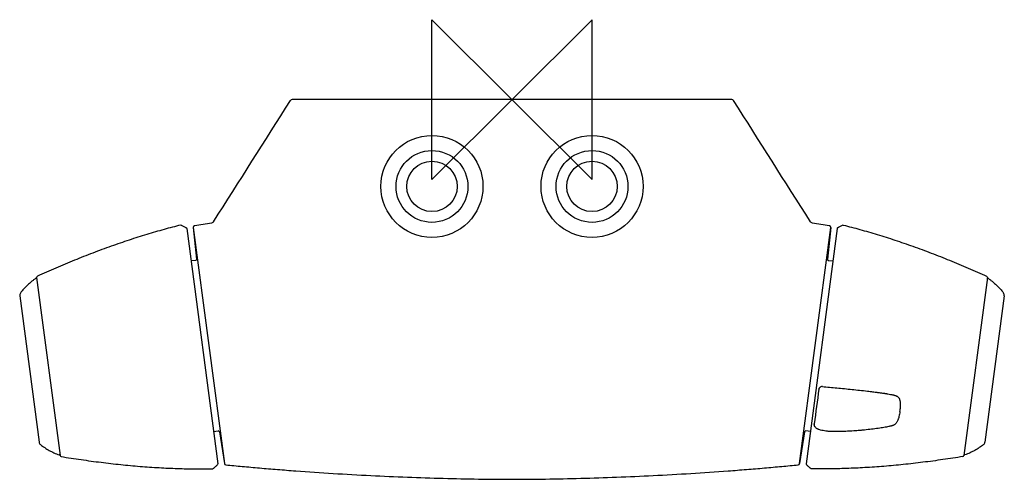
# Model space of a CAD drawing. Header units: millimetres. Extents: x -123 to 123, y -95 to 20.
import ezdxf

# ---------------------------------------------------------------- set-up
doc = ezdxf.new("R2010")
doc.units = ezdxf.units.MM
doc.header["$MEASUREMENT"] = 0
doc.layers.add('ORIGIN', color=6, linetype='Continuous')
doc.layers.add('PLANNING', color=1, linetype='Continuous')

# ---------------------------------------------------------------- blocks, each defined once
blk = doc.blocks.new('82551004_t')
at = {"layer": 'ORIGIN'}
for p, q in [((-20, 20), (20, -20)), ((-20, -20), (-20, 20)), ((20, 20), (-20, -20)), ((20, -20), (20, 20))]:
    blk.add_line(p, q, dxfattribs=at)
at = {"layer": 'PLANNING'}
for p, q in [((54.96, 0), (-54.96, 0)), ((-79.65, -31.97), (-71.88, -90.98)), ((-79.65, -31.97), (-78.82, -39.86)), ((71.88, -90.98), (79.65, -31.97)), ((79.65, -31.97), (78.82, -39.86)), ((-81.27, -32.23), (-73.52, -91.08)), ((81.27, -32.23), (73.52, -91.08)), ((-79.05, -40.19), (-80.2, -40.34)), ((-79.08, -40.19), (-80.2, -40.34)), ((79.05, -40.19), (80.2, -40.34)), ((79.08, -40.19), (80.2, -40.34)), ((-118.8, -44.45), (-112.93, -88.99)), ((118.8, -44.45), (112.93, -88.99)), ((-123, -49.07), (-118.19, -85.61)), ((123, -49.07), (118.19, -85.61)), ((75.53, -81.12), (75.54, -81.1)), ((-74.59, -82.97), (-73.47, -82.82)), ((-73.13, -83.07), (-71.88, -90.98)), ((73.13, -83.07), (71.88, -90.98)), ((74.59, -82.97), (73.47, -82.82)), ((-74.77, -92.31), (-74.77, -92.28)), ((74.77, -92.31), (74.77, -92.28))]:
    blk.add_line(p, q, dxfattribs=at)
for points in [[(-82.79, -31.36), (-82.79, -31.39)], [(82.79, -31.36), (82.79, -31.39)]]:
    blk.add_lwpolyline(points, dxfattribs=at)
for centre, radius in [((-20, -21.7), 12.75), ((20, -21.7), 12.75), ((-20, -21.7), 8.98), ((20, -21.7), 8.98), ((-20, -21.7), 6.3), ((20, -21.7), 6.3)]:
    blk.add_circle(centre, radius, dxfattribs=at)
for centre, radius, start, end in [((-54.96, -0.5), 0.5, 89.9971, 147.6398), ((54.96, -0.5), 0.5, 32.3631, 90), ((-781049.17, 494873.25), 924581.56, 327.63755384, 327.63977757), ((-485824.53, -307910.49), 575228.67, 32.35954716, 32.36312142), ((-82.78, -31.69), 0.3, 67.7532, 92.3258), ((-79.25, -31.93), 0.4, 99.3804, 186.0067), ((-16.49, -412.24), 385.85, 98.7334, 99.3709), ((16.49, -412.24), 385.85, 80.6291, 81.2666), ((79.25, -31.93), 0.4, 353.9838, 80.6291), ((82.78, -31.69), 0.3, 87.6742, 112.2468), ((-81.47, -32.26), 0.2, 7.5, 57.7366), ((81.47, -32.26), 0.2, 122.2634, 172.5), ((-118.5, -44.41), 0.3, 114.4084, 187.5), ((118.5, -44.41), 0.3, 352.5, 65.5916), ((-118.9, -44.79), 0.15, 7.5069, 124.8288), ((118.9, -44.79), 0.15, 55.1712, 172.4931), ((-122.01, -48.94), 1, 143.8953, 187.5), ((122.01, -48.94), 1, 352.5, 36.1047), ((16165.01, -2208.44), 16229.5, 172.43707, 172.468079), ((77.5, -72.6), 0.843, 85.4194, 110.1449), ((83.1, -76.16), 13.96, 352.5039, 355.236), ((76.1, -81.19), 0.571, 173.3056, 186.3722), ((-73.43, -83.12), 0.3, 9, 97.5), ((73.43, -83.12), 0.3, 82.5, 171), ((79.45, -80.81), 3.94, 186.3722, 187.1657), ((-117.2, -85.48), 0.999, 187.4894, 231.1153), ((117.2, -85.48), 0.999, 308.8847, 352.5106), ((-113.13, -88.69), 0.15, 250.1678, 6.9753), ((-112.64, -88.95), 0.3, 187.4957, 260.5959), ((-71.49, -90.91), 0.4, 188.9979, 264.2453), ((71.49, -90.91), 0.4, 275.7568, 351), ((112.64, -88.95), 0.3, 279.4041, 352.5043), ((113.13, -88.69), 0.15, 173.0247, 289.8322), ((-74.84, -91.99), 0.3, 282.6582, 307.2632), ((-73.72, -91.11), 0.2, 317.262, 7.5004), ((73.72, -91.11), 0.2, 172.4996, 222.738), ((74.84, -91.99), 0.3, 232.7368, 257.3418)]:
    blk.add_arc(centre, radius, start, end, dxfattribs=at)
for points, knots in [([(-82.79, -31.36), (-84.19, -31.71), (-87.03, -32.46), (-91.33, -33.71), (-95.74, -35.12), (-100.23, -36.66), (-104.79, -38.34), (-109.4, -40.16), (-114.02, -42.09), (-117.09, -43.44), (-118.62, -44.14)], [6.772661, 6.772661, 6.772661, 6.772661, 11.089551, 15.603252, 20.20231, 24.972912, 29.833631, 34.784081, 39.824483, 44.866121, 44.866121, 44.866121, 44.866121]), ([(-82.66, -31.41), (-82.44, -31.5), (-82.11, -31.66), (-81.74, -31.86), (-81.52, -31.99), (-81.42, -32.05), (-81.36, -32.09)], [0, 0, 0, 0, 0.722234, 1.089122, 1.272827, 1.464353, 1.464353, 1.464353, 1.464353]), ([(82.66, -31.41), (82.44, -31.5), (82.11, -31.66), (81.74, -31.86), (81.52, -31.99), (81.42, -32.05), (81.36, -32.09)], [0, 0, 0, 0, 0.722234, 1.089122, 1.272827, 1.464353, 1.464353, 1.464353, 1.464353]), ([(82.79, -31.36), (84.19, -31.71), (87.03, -32.46), (91.33, -33.71), (95.74, -35.12), (100.23, -36.66), (104.79, -38.34), (109.4, -40.16), (114.02, -42.09), (117.09, -43.44), (118.62, -44.14)], [6.772661, 6.772661, 6.772661, 6.772661, 11.089551, 15.603252, 20.20231, 24.972912, 29.833631, 34.784081, 39.824483, 44.866121, 44.866121, 44.866121, 44.866121]), ([(-78.82, -39.86), (-78.81, -39.94), (-78.84, -40.02), (-78.93, -40.14), (-79, -40.18), (-79.08, -40.19)], [7.9344537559, 7.9344537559, 7.9344537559, 7.9344537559, 7.9346841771, 7.9346841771, 7.9349145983, 7.9349145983, 7.9349145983, 7.9349145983]), ([(78.82, -39.86), (78.81, -39.94), (78.84, -40.02), (78.93, -40.14), (79, -40.18), (79.08, -40.19)], [7.9344537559, 7.9344537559, 7.9344537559, 7.9344537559, 7.9346841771, 7.9346841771, 7.9349145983, 7.9349145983, 7.9349145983, 7.9349145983]), ([(-118.99, -44.67), (-119.18, -44.8), (-119.56, -45.07), (-120.28, -45.64), (-121.11, -46.38), (-122.02, -47.33), (-122.57, -48), (-122.82, -48.35)], [0.307145, 0.307145, 0.307145, 0.307145, 1.006171, 1.701544, 3.046457, 4.357109, 5.644441, 5.644441, 5.644441, 5.644441]), ([(118.99, -44.67), (119.18, -44.8), (119.56, -45.07), (120.28, -45.64), (121.11, -46.38), (122.02, -47.33), (122.57, -48), (122.82, -48.35)], [0.307145, 0.307145, 0.307145, 0.307145, 1.006171, 1.701544, 3.046457, 4.357109, 5.644441, 5.644441, 5.644441, 5.644441]), ([(76.69, -72.39), (76.7, -72.36), (76.72, -72.3), (76.77, -72.17), (76.87, -72.03), (77.02, -71.9), (77.14, -71.83), (77.21, -71.81)], [28.2763816, 28.2763816, 28.2763816, 28.2763816, 28.3758838, 28.4762138, 28.6792391, 28.8856581, 29.0931074, 29.0931074, 29.0931074, 29.0931074]), ([(77.57, -71.76), (78.77, -71.86), (80.61, -72.02), (83.08, -72.26), (84.98, -72.45), (86.9, -72.66), (88.42, -72.83), (89.7, -72.98), (90.49, -73.08), (91.13, -73.16), (91.48, -73.21), (91.8, -73.25), (92.18, -73.3), (92.61, -73.36), (93, -73.42), (93.32, -73.47), (93.56, -73.5), (93.78, -73.54), (94.13, -73.6), (94.51, -73.67), (94.92, -73.76), (95.2, -73.82), (95.45, -73.88), (95.64, -73.94), (95.79, -73.98), (95.91, -74.02), (96.05, -74.07), (96.19, -74.14), (96.31, -74.2), (96.42, -74.27), (96.49, -74.33), (96.59, -74.45)], [29.456647, 29.456647, 29.456647, 29.456647, 33.090228, 34.997135, 36.900358, 38.799495, 40.788908, 41.498222, 42.679164, 43.15113, 43.434077, 43.764047, 44.117415, 44.564644, 45.082036, 45.281658, 45.551767, 45.810139, 45.95085, 46.624115, 46.945185, 47.230906, 47.487092, 47.716688, 47.828245, 47.937224, 48.108755, 48.263839, 48.401995, 48.52981, 48.652348, 48.652348, 48.652348, 48.652348]), ([(96.59, -74.45), (96.69, -74.57), (96.72, -74.62), (96.78, -74.75), (96.84, -74.89), (96.88, -75.05), (96.93, -75.24), (96.98, -75.5), (97.02, -75.81), (97.05, -76.27), (97.05, -76.63), (97.01, -77.32)], [48.652348, 48.652348, 48.652348, 48.652348, 48.74731, 48.847099, 49.070436, 49.202166, 49.356444, 49.661615, 49.970942, 50.305654, 51.042561, 51.042561, 51.042561, 51.042561]), ([(96.94, -77.98), (96.91, -78.2), (96.84, -78.61), (96.72, -79.19), (96.6, -79.64), (96.48, -79.96), (96.42, -80.11), (96.39, -80.18)], [51.124293, 51.124293, 51.124293, 51.124293, 51.773032, 52.377687, 52.92013, 53.169665, 53.398304, 53.398304, 53.398304, 53.398304]), ([(96.39, -80.18), (96.35, -80.29), (96.25, -80.49), (96.1, -80.76), (95.94, -80.98), (95.78, -81.16), (95.59, -81.29), (95.37, -81.41), (95.16, -81.49), (94.96, -81.55), (94.85, -81.58), (94.74, -81.61)], [4.724505, 4.724505, 4.724505, 4.724505, 5.072996, 5.390582, 5.655312, 5.886124, 6.106745, 6.344992, 6.623224, 6.786797, 6.972265, 6.972265, 6.972265, 6.972265]), ([(75.82, -81.94), (75.8, -81.92), (75.77, -81.87), (75.7, -81.77), (75.63, -81.64), (75.57, -81.48), (75.55, -81.36), (75.54, -81.31)], [26.069152, 26.069152, 26.069152, 26.069152, 26.1580577, 26.2468032, 26.4228544, 26.5987339, 26.7752799, 26.7752799, 26.7752799, 26.7752799]), ([(80, -83.01), (79.71, -83), (79.34, -82.98), (78.83, -82.92), (78.32, -82.86), (77.76, -82.77), (77.17, -82.65), (76.76, -82.53), (76.5, -82.43), (76.33, -82.35), (76.18, -82.26), (76, -82.13), (75.89, -82.02), (75.82, -81.94)], [21.709795, 21.709795, 21.709795, 21.709795, 22.438987, 22.839849, 23.24559, 23.956757, 24.564543, 25.0306, 25.232718, 25.419025, 25.59239, 25.755775, 26.069152, 26.069152, 26.069152, 26.069152]), ([(88.08, -82.61), (87.9, -82.63), (87.63, -82.66), (87.28, -82.69), (86.74, -82.74), (85.61, -82.83), (83.92, -82.94), (81.95, -83.01), (80.67, -83.02), (80, -83.01)], [13.656559, 13.656559, 13.656559, 13.656559, 14.206466, 14.467046, 14.730115, 15.809906, 17.86761, 19.830879, 21.709795, 21.709795, 21.709795, 21.709795]), ([(94.15, -81.75), (93.96, -81.79), (93.57, -81.87), (92.94, -81.98), (92.25, -82.09), (91.21, -82.24), (89.82, -82.43), (88.68, -82.55), (88.08, -82.61)], [7.528654, 7.528654, 7.528654, 7.528654, 8.101534, 8.73388, 9.440889, 10.201792, 11.872013, 13.656559, 13.656559, 13.656559, 13.656559]), ([(94.74, -81.61), (94.67, -81.63), (94.63, -81.64), (94.55, -81.65), (94.39, -81.69), (94.25, -81.72), (94.15, -81.75)], [6.972265, 6.972265, 6.972265, 6.972265, 7.0312017, 7.0913505, 7.2218786, 7.5286538, 7.5286538, 7.5286538, 7.5286538]), ([(-117.83, -86.26), (-117.66, -86.39), (-117.32, -86.66), (-116.61, -87.15), (-115.67, -87.73), (-114.46, -88.33), (-113.61, -88.67), (-113.18, -88.83)], [44.024896, 44.024896, 44.024896, 44.024896, 44.662667, 45.312228, 46.62288, 47.967794, 49.362193, 49.362193, 49.362193, 49.362193]), ([(117.83, -86.26), (117.66, -86.39), (117.32, -86.66), (116.61, -87.15), (115.67, -87.73), (114.46, -88.33), (113.61, -88.67), (113.18, -88.83)], [44.024896, 44.024896, 44.024896, 44.024896, 44.662667, 45.312228, 46.62288, 47.967794, 49.362193, 49.362193, 49.362193, 49.362193]), ([(-112.69, -89.24), (-111.03, -89.52), (-107.71, -90.03), (-102.74, -90.7), (-97.82, -91.26), (-92.98, -91.71), (-88.25, -92.04), (-83.63, -92.25), (-79.15, -92.35), (-76.21, -92.34), (-74.77, -92.31)], [90.550221, 90.550221, 90.550221, 90.550221, 95.591859, 100.632262, 105.582711, 110.443431, 115.214032, 119.81309, 124.326791, 128.643681, 128.643681, 128.643681, 128.643681]), ([(112.69, -89.24), (111.03, -89.52), (107.71, -90.03), (102.74, -90.7), (97.82, -91.26), (92.98, -91.71), (88.25, -92.04), (83.63, -92.25), (79.15, -92.35), (76.21, -92.34), (74.77, -92.31)], [90.550221, 90.550221, 90.550221, 90.550221, 95.591859, 100.632262, 105.582711, 110.443431, 115.214032, 119.81309, 124.326791, 128.643681, 128.643681, 128.643681, 128.643681]), ([(-74.66, -92.23), (-74.61, -92.19), (-74.51, -92.12), (-74.33, -91.96), (-74, -91.68), (-73.74, -91.42), (-73.58, -91.24)], [128.802447, 128.802447, 128.802447, 128.802447, 128.985085, 129.163208, 129.524681, 130.266812, 130.266812, 130.266812, 130.266812]), ([(-71.53, -91.31), (-70.16, -91.45), (-67.35, -91.72), (-63.05, -92.11), (-58.58, -92.48), (-52.44, -92.95), (-44.67, -93.48), (-35.38, -94), (-26.21, -94.41), (-17.23, -94.71), (-8.51, -94.89), (-2.79, -94.94), (0, -94.94)], [0.525303, 0.525303, 0.525303, 0.525303, 4.638306, 8.991889, 13.477465, 18.102595, 27.46127, 36.859217, 46.012598, 54.991121, 63.805872, 72.170401, 72.170401, 72.170401, 72.170401]), ([(0, -94.94), (2.79, -94.94), (8.51, -94.89), (17.23, -94.71), (26.21, -94.41), (35.38, -94), (44.67, -93.48), (52.44, -92.95), (58.58, -92.48), (63.05, -92.11), (67.35, -91.72), (70.16, -91.45), (71.53, -91.31)], [72.170401, 72.170401, 72.170401, 72.170401, 80.53493, 89.349681, 98.328203, 107.481585, 116.879532, 126.238207, 130.863337, 135.348913, 139.702496, 143.815498, 143.815498, 143.815498, 143.815498]), ([(74.66, -92.23), (74.61, -92.19), (74.51, -92.12), (74.33, -91.96), (74, -91.68), (73.74, -91.42), (73.58, -91.24)], [128.802447, 128.802447, 128.802447, 128.802447, 128.985085, 129.163208, 129.524681, 130.266812, 130.266812, 130.266812, 130.266812])]:
    blk.add_open_spline(points, degree=3, knots=knots, dxfattribs=at)
for points in [[(-74.59, -30.54), (-74.7, -30.71), (-74.88, -30.83), (-75.08, -30.86)], [(75.08, -30.86), (74.88, -30.83), (74.7, -30.71), (74.59, -30.54)]]:
    blk.add_open_spline(points, degree=3, dxfattribs=at)

msp = doc.modelspace()

# ---------------------------------------------------------------- block references
msp.add_blockref('82551004_t', (0, 0))

doc.saveas('drawing.dxf')
